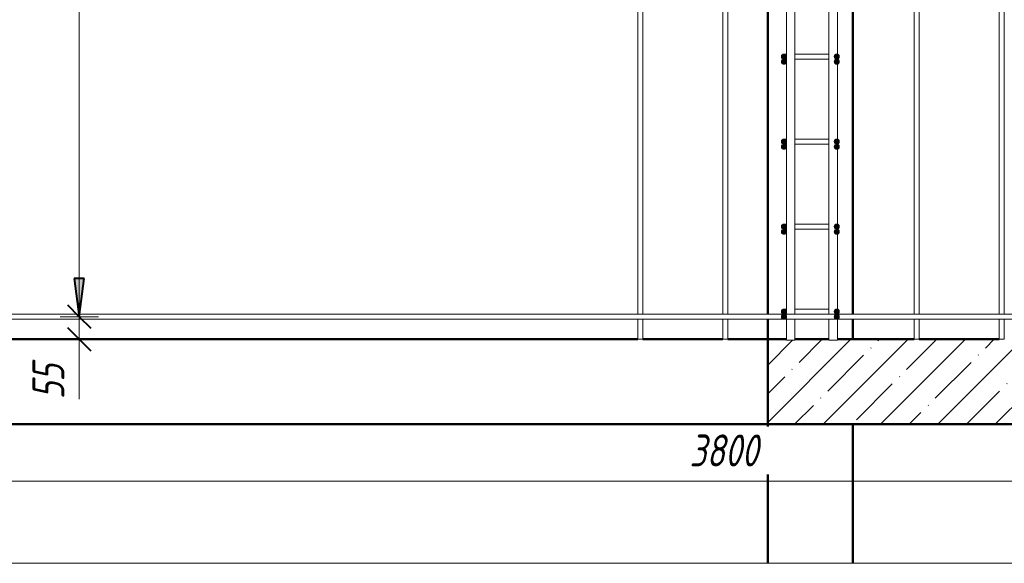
# Model space of a CAD drawing. Header units: millimetres. Extents: x -17457 to 38668, y -1477 to 6786.
# Tile 43 of 104: x 4073 to 6388, y -687 to 592. Entities that reach past the tile are written whole.
import ezdxf

# ---------------------------------------------------------------- set-up
doc = ezdxf.new("R2010")
doc.units = ezdxf.units.MM
for name, color, linetype, lineweight in [('A-____-____-DIMS', 211, 'Continuous', 9), ('A-____-____-DIMS-30', 211, 'Continuous', 9), ('A-DETL-GENF-OTLN', 92, 'Continuous', 20), ('A-FLOR-____-MCUT', 192, 'Continuous', 50), ('A-FLOR-____-PATT', 8, 'Continuous', 50), ('A-WALL-____-MCUT', 113, 'Continuous', 50), ('A-WALL-____-OTLN', 113, 'Continuous', 20), ('S-RBAR-____-MCUT', 171, 'Continuous', 20), ('S-RBAR-____-OTLN', 171, 'Continuous', 100)]:
    doc.layers.add(name, color=color, linetype=linetype, lineweight=lineweight)
doc.styles.add('GOST Common_I_1', font='GOST Common Italic.ttf', dxfattribs={"width": 0.8, "height": 75})
doc.dimstyles.new('ADSK_Для_арматуры_Основной_2_5_мм_шаг_кол-во_Стрелки_точный', dxfattribs={"dimscale": 304.8, "dimtxt": 0.247469, "dimasz": 0.295276, "dimexe": 0.147638, "dimexo": 0.000484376, "dimgap": 0.03937, "dimtad": 1, "dimdec": 0, "dimlfac": 304.8, "dimdsep": 46, "dimtxsty": 'GOST Common_I_1', "dimsah": 1, "dimcen": 0.09, "dimdle": 0.147638, "dimazin": 0, "dimtfac": 1, "dimtdec": 4, "dimtix": 1, "dimtmove": 0, "dimatfit": 3, "dimfxl": 1, "dimtvp": 1, "dimtfill": 1, "dimtolj": 1, "dimtzin": 0, "dimarcsym": 2})
doc.dimstyles.new('ADSK_Округление_5мм__Узкий_', dxfattribs={"dimscale": 304.8, "dimtxt": 0.247469, "dimasz": 0.177165, "dimexe": 0.147638, "dimexo": 0.000322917, "dimgap": 0.03937, "dimtad": 1, "dimdec": 0, "dimlfac": 304.8, "dimrnd": 5, "dimdsep": 46, "dimtxsty": 'GOST Common_I_1', "dimblk1": 'OBLIQUE', "dimblk2": 'OBLIQUE', "dimsah": 1, "dimcen": 0.09, "dimdle": 0.147638, "dimazin": 0, "dimtfac": 1, "dimtdec": 4, "dimtix": 1, "dimtmove": 1, "dimatfit": 3, "dimfxl": 1, "dimtvp": 1, "dimtfill": 1, "dimtolj": 1, "dimtzin": 0, "dimlwd": 20, "dimlwe": 20, "dimarcsym": 2})
doc.dimstyles.new('ADSK_Округление_5мм__Узкий__1', dxfattribs={"dimscale": 304.8, "dimtxt": 0.247469, "dimasz": 0.177165, "dimexe": 0.147638, "dimexo": 0.000322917, "dimgap": 0.03937, "dimtad": 1, "dimdec": 0, "dimlfac": 304.8, "dimrnd": 5, "dimdsep": 46, "dimtxsty": 'GOST Common_I_1', "dimblk1": 'OBLIQUE', "dimblk2": 'OBLIQUE', "dimsah": 1, "dimcen": 0.09, "dimdle": 0.147638, "dimazin": 0, "dimtfac": 1, "dimtdec": 4, "dimtix": 1, "dimtmove": 0, "dimatfit": 3, "dimfxl": 1, "dimtvp": 1, "dimtfill": 1, "dimtolj": 1, "dimtzin": 0, "dimlwd": 20, "dimlwe": 20, "dimarcsym": 2})

# ---------------------------------------------------------------- blocks, each defined once
blk = doc.blocks.new('ADSK_Обрыв_Линия - ADSK_Обрыв_линия-1412201-КЖ1_Р_ВЭ1_Армирование_10')
at = {"layer": 'A-DETL-GENF-OTLN'}
blk.add_line((-16650, 6203.2), (-12858, 6203.2), dxfattribs=at)
blk = doc.blocks.new('DIMBLOCK120-КЖ1_Р_ВЭ1_Армирование_10')
at = {"layer": 'A-____-____-DIMS-30', "lineweight": 40}
for p, q in [((4212.7, -107), (4185.7, -80)), ((4212.7, -107), (4239.7, -134)), ((4212.7, -160), (4185.7, -133)), ((4212.7, -160), (4239.7, -187))]:
    blk.add_line(p, q, dxfattribs=at)
at = {"layer": 'A-____-____-DIMS-30', "lineweight": 20}
for p, q in [((4212.7, -107), (4204.5, -107)), ((4212.7, -205), (4212.7, -107)), ((4212.7, -107), (4257.7, -107)), ((4212.7, -201.8), (4212.7, -133.5)), ((4212.7, -160), (4204.5, -160)), ((4212.7, -160), (4257.7, -160)), ((4212.7, -301.2), (4212.7, -201.8))]:
    blk.add_line(p, q, dxfattribs=at)
at = {"layer": 'A-____-____-DIMS-30', "color": 0, "lineweight": 20, "insert": (4102.6, -301.2), "char_height": 75, "width": 101.253, "attachment_point": 1, "rotation": 90, "line_spacing_factor": 1.022761, "style": 'GOST Common_I_1', "bg_fill": 3, "box_fill_scale": 1.25, "bg_fill_color": 256, "bg_fill_true_color": 13158600, "bg_fill_transparency": 0}
blk.add_mtext('55', dxfattribs=at)
blk = doc.blocks.new('_Oblique')
at = {"color": 0, "linetype": 'ByBlock', "lineweight": -2}
blk.add_line((-0.5, -0.5), (0.5, 0.5), dxfattribs=at)
blk = doc.blocks.new('DIMBLOCK121-КЖ1_Р_ВЭ1_Армирование_10')
at = {"layer": 'A-____-____-DIMS-30', "lineweight": 40}
for p, q in [((4212.7, 1893), (4185.7, 1920)), ((4212.7, 1893), (4239.7, 1866)), ((4212.7, -107), (4185.7, -80)), ((4212.7, -107), (4239.7, -134))]:
    blk.add_line(p, q, dxfattribs=at)
at = {"layer": 'A-____-____-DIMS-30', "lineweight": 20}
for p, q in [((4212.7, 1893), (4204.5, 1893)), ((4212.7, -107), (4212.7, 1893)), ((4212.7, 1893), (4257.7, 1893)), ((4212.7, -107), (4204.5, -107)), ((4212.7, -107), (4257.7, -107))]:
    blk.add_line(p, q, dxfattribs=at)
at = {"layer": 'A-____-____-DIMS-30', "color": 0, "lineweight": 20, "insert": (4102.6, 808.6), "char_height": 75, "width": 202.507, "attachment_point": 1, "rotation": 90, "line_spacing_factor": 1.022761, "style": 'GOST Common_I_1', "bg_fill": 3, "box_fill_scale": 1.25, "bg_fill_color": 256, "bg_fill_true_color": 13158600, "bg_fill_transparency": 0}
blk.add_mtext('2000', dxfattribs=at)
blk = doc.blocks.new('DIMBLOCK159-КЖ1_Р_ВЭ1_Армирование_10')
at = {"layer": 'A-____-____-DIMS-30', "lineweight": 40}
for p, q in [((3831.7, -494.1), (3858.7, -467.1)), ((7631.7, -494.1), (7658.7, -467.1)), ((3831.7, -494.1), (3804.7, -521.1)), ((7631.7, -494.1), (7604.7, -521.1))]:
    blk.add_line(p, q, dxfattribs=at)
at = {"layer": 'A-____-____-DIMS-30', "lineweight": 20}
for p, q in [((3831.7, -494.1), (3831.7, -485.9)), ((7631.7, -494.1), (7631.7, -485.9)), ((3831.7, -494.1), (7676.7, -494.1)), ((3831.7, -494.1), (3831.7, -539.1)), ((7631.7, -494.1), (7631.7, -539.1))]:
    blk.add_line(p, q, dxfattribs=at)
at = {"layer": 'A-____-____-DIMS-30', "color": 0, "lineweight": 20, "insert": (5647.3, -384.1), "char_height": 75, "width": 202.507, "attachment_point": 1, "line_spacing_factor": 1.022761, "style": 'GOST Common_I_1', "bg_fill": 3, "box_fill_scale": 1.25, "bg_fill_color": 256, "bg_fill_true_color": 13158600, "bg_fill_transparency": 0}
blk.add_mtext('3800', dxfattribs=at)
blk = doc.blocks.new('DIMBLOCK162-КЖ1_Р_ВЭ1_Армирование_10')
at = {"layer": 'A-____-____-DIMS-30', "lineweight": 40}
for points in [[(4212.7, 1893), (4200.8, 1803), (4224.5, 1803)], [(4212.7, -107), (4224.5, -17), (4200.8, -17)]]:
    blk.add_hatch(color=256, dxfattribs=at).paths.add_polyline_path(points)
at = {"layer": 'A-____-____-DIMS-30'}
for p, q in [((4212.7, 1938), (4212.7, -152)), ((4212.7, 1893), (4167.7, 1893)), ((4212.7, 1893), (4231.3, 1893)), ((4212.7, -107), (4167.7, -107)), ((4212.7, -107), (4231.3, -107))]:
    blk.add_line(p, q, dxfattribs=at)
at = {"layer": 'A-____-____-DIMS-30', "lineweight": 40}
for p, q in [((4212.7, 1893), (4200.8, 1803)), ((4224.5, 1803), (4212.7, 1893)), ((4200.8, 1803), (4224.5, 1803)), ((4224.5, -17), (4200.8, -17)), ((4200.8, -17), (4212.7, -107)), ((4212.7, -107), (4224.5, -17))]:
    blk.add_line(p, q, dxfattribs=at)
at = {"layer": 'A-____-____-DIMS-30', "color": 0, "insert": (4102.6, 666.7), "char_height": 75, "width": 543.086, "attachment_point": 1, "rotation": 90, "line_spacing_factor": 1.022761, "style": 'GOST Common_I_1', "bg_fill": 3, "box_fill_scale": 1.25, "bg_fill_color": 256, "bg_fill_true_color": 13158600, "bg_fill_transparency": 0}
blk.add_mtext('200x10=2000', dxfattribs=at)
blk = doc.blocks.new('_None')

msp = doc.modelspace()

# ---------------------------------------------------------------- hatches: boundary and pattern name
at = {"layer": 'A-FLOR-____-PATT', "lineweight": 9}
h = msp.add_hatch(dxfattribs=at)
h.set_pattern_fill('FP_1', color=256, style=0, pattern_type=2)
h.set_pattern_definition([(45, (8346.86, 22500), (-67.35192, 67.35192), []), (45, (8414.21, 22500), (-67.35192, 67.35192), [119.063, -23.813, 1.006, -22.807])])
h.paths.add_polyline_path([(5975.2087, -360), (7991.6793, -360), (7991.6793, -293.7852), (7939.7177, -243.5), (7991.6793, -227), (7991.6793, -160), (5995.2087, -160), (5995.2087, -162.4889), (5975.2087, -162.4889), (5975.2087, -160), (5895.2087, -160), (5895.2087, -162.4889), (5875.2087, -162.4889), (5875.2087, -160), (5831.6793, -160), (5831.6793, -360), (5917.4976, -360)])
h.paths.add_polyline_path([(10.2471, -360), (231.6796, -360), (231.6796, -160), (186.0264, -160), (186.0264, -162.4889), (166.0264, -162.4889), (166.0264, -160), (116.0264, -160), (116.0264, -162.4889), (96.0264, -162.4889), (96.0264, -160), (33.0558, -160), (33.0558, -162.4889), (13.0558, -162.4889), (13.0558, -160), (-18.3204, -160), (-18.3204, -360)])
at = {"layer": 'S-RBAR-____-MCUT'}
h = msp.add_hatch(color=256, dxfattribs=at)
edge = h.paths.add_edge_path()
edge.add_arc((5869.6793, 505), 6, 0, 360)
for points in [[(5869.6793, 499), (5874.8754, 502), (5874.8754, 508), (5869.6793, 511), (5864.4831, 508), (5864.4831, 502)], [(5993.6793, 499), (5998.8754, 502), (5998.8754, 508), (5993.6793, 511), (5988.4831, 508), (5988.4831, 502)], [(5869.6793, 487), (5874.8754, 490), (5874.8754, 496), (5869.6793, 499), (5864.4831, 496), (5864.4831, 490)], [(5993.6793, 487), (5998.8754, 490), (5998.8754, 496), (5993.6793, 499), (5988.4831, 496), (5988.4831, 490)], [(5869.6793, 299), (5874.8754, 302), (5874.8754, 308), (5869.6793, 311), (5864.4831, 308), (5864.4831, 302)], [(5993.6793, 299), (5998.8754, 302), (5998.8754, 308), (5993.6793, 311), (5988.4831, 308), (5988.4831, 302)], [(5869.6793, 287), (5874.8754, 290), (5874.8754, 296), (5869.6793, 299), (5864.4831, 296), (5864.4831, 290)], [(5993.6793, 287), (5998.8754, 290), (5998.8754, 296), (5993.6793, 299), (5988.4831, 296), (5988.4831, 290)], [(5869.6793, 99), (5874.8754, 102), (5874.8754, 108), (5869.6793, 111), (5864.4831, 108), (5864.4831, 102)], [(5869.6793, 87), (5874.8754, 90), (5874.8754, 96), (5869.6793, 99), (5864.4831, 96), (5864.4831, 90)], [(5993.6793, 99), (5998.8754, 102), (5998.8754, 108), (5993.6793, 111), (5988.4831, 108), (5988.4831, 102)], [(5993.6793, 87), (5998.8754, 90), (5998.8754, 96), (5993.6793, 99), (5988.4831, 96), (5988.4831, 90)], [(5869.6793, -101), (5874.8754, -98), (5874.8754, -92), (5869.6793, -89), (5864.4831, -92), (5864.4831, -98)], [(5993.6793, -101), (5998.8754, -98), (5998.8754, -92), (5993.6793, -89), (5988.4831, -92), (5988.4831, -98)], [(5869.6793, -113), (5874.8754, -110), (5874.8754, -104), (5869.6793, -101), (5864.4831, -104), (5864.4831, -110)], [(5993.6793, -113), (5998.8754, -110), (5998.8754, -104), (5993.6793, -101), (5988.4831, -104), (5988.4831, -110)]]:
    msp.add_hatch(color=256, dxfattribs=at).paths.add_polyline_path(points)
h = msp.add_hatch(color=256, dxfattribs=at)
edge = h.paths.add_edge_path()
edge.add_arc((5993.6793, 505), 6, 0, 360)
h = msp.add_hatch(color=256, dxfattribs=at)
edge = h.paths.add_edge_path()
edge.add_arc((5869.6793, 493), 6, 0, 360)
h = msp.add_hatch(color=256, dxfattribs=at)
edge = h.paths.add_edge_path()
edge.add_arc((5993.6793, 493), 6, 0, 360)
h = msp.add_hatch(color=256, dxfattribs=at)
edge = h.paths.add_edge_path()
edge.add_arc((5869.6793, 305), 6, 0, 360)
h = msp.add_hatch(color=256, dxfattribs=at)
edge = h.paths.add_edge_path()
edge.add_arc((5993.6793, 305), 6, 0, 360)
h = msp.add_hatch(color=256, dxfattribs=at)
edge = h.paths.add_edge_path()
edge.add_arc((5869.6793, 293), 6, 0, 360)
h = msp.add_hatch(color=256, dxfattribs=at)
edge = h.paths.add_edge_path()
edge.add_arc((5993.6793, 293), 6, 0, 360)
h = msp.add_hatch(color=256, dxfattribs=at)
edge = h.paths.add_edge_path()
edge.add_arc((5869.6793, 105), 6, 0, 360)
h = msp.add_hatch(color=256, dxfattribs=at)
edge = h.paths.add_edge_path()
edge.add_arc((5869.6793, 93), 6, 0, 360)
h = msp.add_hatch(color=256, dxfattribs=at)
edge = h.paths.add_edge_path()
edge.add_arc((5993.6793, 105), 6, 0, 360)
h = msp.add_hatch(color=256, dxfattribs=at)
edge = h.paths.add_edge_path()
edge.add_arc((5993.6793, 93), 6, 0, 360)
h = msp.add_hatch(color=256, dxfattribs=at)
edge = h.paths.add_edge_path()
edge.add_arc((5869.6793, -95), 6, 0, 360)
h = msp.add_hatch(color=256, dxfattribs=at)
edge = h.paths.add_edge_path()
edge.add_arc((5993.6793, -95), 6, 0, 360)
h = msp.add_hatch(color=256, dxfattribs=at)
edge = h.paths.add_edge_path()
edge.add_arc((5869.6793, -107), 6, 0, 360)
h = msp.add_hatch(color=256, dxfattribs=at)
edge = h.paths.add_edge_path()
edge.add_arc((5993.6793, -107), 6, 0, 360)

# ---------------------------------------------------------------- linework, layer by layer
at = {"layer": 'A-FLOR-____-MCUT'}
for p, q in [((5831.6793, -160), (5831.6793, -360)), ((6175.6806, -160), (5995.2087, -160)), ((6375.6806, -160), (6187.6806, -160)), ((5831.6793, -360), (7991.6793, -360))]:
    msp.add_line(p, q, dxfattribs=at)
at = {"layer": 'A-WALL-____-MCUT'}
for p, q in [((5831.6793, 1887), (5831.6793, -101)), ((6031.6793, -101), (6031.6793, 1887)), ((5831.6793, -113), (5831.6793, -160)), ((6031.6793, -160), (6031.6793, -113)), ((5831.6793, -160), (5875.2087, -160)), ((5895.2087, -160), (5975.2087, -160)), ((5831.6793, -360), (5831.6793, -687.026)), ((6031.6793, -687.026), (6031.6793, -360))]:
    msp.add_line(p, q, dxfattribs=at)
at = {"layer": 'A-WALL-____-OTLN', "lineweight": 50}
for p, q in [((1937.6796, -160), (5525.6796, -160)), ((5537.6796, -160), (5725.6796, -160)), ((5737.6796, -160), (5831.6793, -160)), ((5831.6793, -360), (231.6796, -360))]:
    msp.add_line(p, q, dxfattribs=at)
at = {"layer": 'S-RBAR-____-MCUT'}
for p, q in [((5869.6793, 511), (5864.4831, 508)), ((5874.8754, 508), (5869.6793, 511)), ((5993.6793, 511), (5988.4831, 508)), ((5998.8754, 508), (5993.6793, 511)), ((5864.4831, 508), (5864.4831, 502)), ((5864.4831, 502), (5869.6793, 499)), ((5869.6793, 499), (5864.4831, 496)), ((5864.4831, 496), (5864.4831, 490)), ((5864.4831, 490), (5869.6793, 487)), ((5869.6793, 499), (5874.8754, 502)), ((5874.8754, 496), (5869.6793, 499)), ((5869.6793, 487), (5874.8754, 490)), ((5874.8754, 502), (5874.8754, 508)), ((5874.8754, 490), (5874.8754, 496)), ((5988.4831, 508), (5988.4831, 502)), ((5988.4831, 502), (5993.6793, 499)), ((5993.6793, 499), (5988.4831, 496)), ((5988.4831, 496), (5988.4831, 490)), ((5988.4831, 490), (5993.6793, 487)), ((5993.6793, 499), (5998.8754, 502)), ((5998.8754, 496), (5993.6793, 499)), ((5993.6793, 487), (5998.8754, 490)), ((5998.8754, 502), (5998.8754, 508)), ((5998.8754, 490), (5998.8754, 496)), ((5869.6793, 311), (5864.4831, 308)), ((5864.4831, 308), (5864.4831, 302)), ((5864.4831, 302), (5869.6793, 299)), ((5874.8754, 308), (5869.6793, 311)), ((5869.6793, 299), (5874.8754, 302)), ((5874.8754, 302), (5874.8754, 308)), ((5993.6793, 311), (5988.4831, 308)), ((5988.4831, 308), (5988.4831, 302)), ((5988.4831, 302), (5993.6793, 299)), ((5998.8754, 308), (5993.6793, 311)), ((5993.6793, 299), (5998.8754, 302)), ((5998.8754, 302), (5998.8754, 308)), ((5869.6793, 299), (5864.4831, 296)), ((5864.4831, 296), (5864.4831, 290)), ((5864.4831, 290), (5869.6793, 287)), ((5874.8754, 296), (5869.6793, 299)), ((5869.6793, 287), (5874.8754, 290)), ((5874.8754, 290), (5874.8754, 296)), ((5993.6793, 299), (5988.4831, 296)), ((5988.4831, 296), (5988.4831, 290)), ((5988.4831, 290), (5993.6793, 287)), ((5998.8754, 296), (5993.6793, 299)), ((5993.6793, 287), (5998.8754, 290)), ((5998.8754, 290), (5998.8754, 296)), ((5869.6793, 111), (5864.4831, 108)), ((5864.4831, 108), (5864.4831, 102)), ((5864.4831, 102), (5869.6793, 99)), ((5869.6793, 99), (5864.4831, 96)), ((5864.4831, 96), (5864.4831, 90)), ((5874.8754, 108), (5869.6793, 111)), ((5869.6793, 99), (5874.8754, 102)), ((5874.8754, 96), (5869.6793, 99)), ((5874.8754, 102), (5874.8754, 108)), ((5874.8754, 90), (5874.8754, 96)), ((5993.6793, 111), (5988.4831, 108)), ((5988.4831, 108), (5988.4831, 102)), ((5988.4831, 102), (5993.6793, 99)), ((5993.6793, 99), (5988.4831, 96)), ((5988.4831, 96), (5988.4831, 90)), ((5998.8754, 108), (5993.6793, 111)), ((5993.6793, 99), (5998.8754, 102)), ((5998.8754, 96), (5993.6793, 99)), ((5998.8754, 102), (5998.8754, 108)), ((5998.8754, 90), (5998.8754, 96)), ((5864.4831, 90), (5869.6793, 87)), ((5869.6793, 87), (5874.8754, 90)), ((5988.4831, 90), (5993.6793, 87)), ((5993.6793, 87), (5998.8754, 90)), ((5869.6793, -89), (5864.4831, -92)), ((5864.4831, -92), (5864.4831, -98)), ((5874.8754, -92), (5869.6793, -89)), ((5874.8754, -98), (5874.8754, -92)), ((5993.6793, -89), (5988.4831, -92)), ((5988.4831, -92), (5988.4831, -98)), ((5998.8754, -92), (5993.6793, -89)), ((5998.8754, -98), (5998.8754, -92)), ((5864.4831, -98), (5869.6793, -101)), ((5869.6793, -101), (5864.4831, -104)), ((5864.4831, -104), (5864.4831, -110)), ((5864.4831, -110), (5869.6793, -113)), ((5869.6793, -101), (5874.8754, -98)), ((5874.8754, -104), (5869.6793, -101)), ((5869.6793, -113), (5874.8754, -110)), ((5874.8754, -110), (5874.8754, -104)), ((5988.4831, -98), (5993.6793, -101)), ((5993.6793, -101), (5988.4831, -104)), ((5988.4831, -104), (5988.4831, -110)), ((5988.4831, -110), (5993.6793, -113)), ((5993.6793, -101), (5998.8754, -98)), ((5998.8754, -104), (5993.6793, -101)), ((5993.6793, -113), (5998.8754, -110)), ((5998.8754, -110), (5998.8754, -104))]:
    msp.add_line(p, q, dxfattribs=at)
for centre in [(5869.6793, 505), (5993.6793, 505), (5869.6793, 493), (5993.6793, 493), (5869.6793, 305), (5993.6793, 305), (5869.6793, 293), (5993.6793, 293), (5869.6793, 105), (5869.6793, 93), (5993.6793, 105), (5993.6793, 93), (5869.6793, -95), (5993.6793, -95), (5869.6793, -107), (5993.6793, -107)]:
    msp.add_circle(centre, 6, dxfattribs=at)
at = {"layer": 'S-RBAR-____-OTLN', "lineweight": 20}
for p, q in [((5525.6796, -101), (5525.6796, 1887)), ((5537.6796, -101), (5537.6796, 1887)), ((5725.6796, -101), (5725.6796, 1887)), ((5737.6796, -101), (5737.6796, 1887)), ((5875.2087, -101), (5875.2087, 1887)), ((5895.2087, -101), (5895.2087, 1887)), ((5975.2087, -101), (5975.2087, 1887)), ((5995.2087, -101), (5995.2087, 1887)), ((6175.6806, -101), (6175.6806, 1887)), ((6187.6806, -101), (6187.6806, 1887)), ((6375.6806, -101), (6375.6806, 1887)), ((6387.6806, -101), (6387.6806, 1887)), ((5875.1003, 511), (5869.6793, 511)), ((5905.6793, 511), (5895.1586, 511)), ((5957.6793, 511), (5905.6793, 511)), ((5975.2351, 511), (5957.6793, 511)), ((5875.1003, 499), (5869.6793, 499)), ((5905.6793, 499), (5895.1586, 499)), ((5957.6793, 499), (5905.6793, 499)), ((5975.2351, 499), (5957.6793, 499)), ((5875.1003, 311), (5869.6793, 311)), ((5905.6793, 311), (5895.1586, 311)), ((5957.6793, 311), (5905.6793, 311)), ((5975.2351, 311), (5957.6793, 311)), ((5875.1003, 299), (5869.6793, 299)), ((5905.6793, 299), (5895.1586, 299)), ((5957.6793, 299), (5905.6793, 299)), ((5975.2351, 299), (5957.6793, 299)), ((5875.1003, 111), (5869.6793, 111)), ((5875.1003, 99), (5869.6793, 99)), ((5905.6793, 111), (5895.1586, 111)), ((5905.6793, 99), (5895.1586, 99)), ((5957.6793, 111), (5905.6793, 111)), ((5957.6793, 99), (5905.6793, 99)), ((5975.2351, 111), (5957.6793, 111)), ((5975.2351, 99), (5957.6793, 99)), ((5875.1003, -89), (5869.6793, -89)), ((5905.6793, -89), (5895.1586, -89)), ((5957.6793, -89), (5905.6793, -89)), ((5975.2351, -89), (5957.6793, -89)), ((7611.6806, -101), (1601.6796, -101)), ((7611.6806, -113), (1601.6796, -113)), ((5525.6796, -160), (5525.6796, -113)), ((5537.6796, -160), (5537.6796, -113)), ((5725.6796, -160), (5725.6796, -113)), ((5737.6796, -160), (5737.6796, -113)), ((5875.2087, -162.4889), (5875.2087, -113)), ((5895.2087, -162.4889), (5895.2087, -113)), ((5975.2087, -162.4889), (5975.2087, -113)), ((5995.2087, -162.4889), (5995.2087, -113)), ((6175.6806, -160), (6175.6806, -113)), ((6187.6806, -160), (6187.6806, -113)), ((6375.6806, -160), (6375.6806, -113)), ((6387.6806, -160), (6387.6806, -113)), ((5537.6796, -160), (5525.6796, -160)), ((5737.6796, -160), (5725.6796, -160)), ((6187.6806, -160), (6175.6806, -160)), ((6387.6806, -160), (6375.6806, -160)), ((5895.2087, -162.4889), (5875.2087, -162.4889)), ((5995.2087, -162.4889), (5975.2087, -162.4889))]:
    msp.add_line(p, q, dxfattribs=at)
for centre, start, end in [((5869.6793, 505), 90, 270), ((5993.6793, 505), 285, 75), ((5869.6793, 305), 90, 270), ((5993.6793, 305), 285, 75), ((5869.6793, 105), 90, 270), ((5993.6793, 105), 285, 75), ((5869.6793, -95), 90, 270), ((5993.6793, -95), 285, 75)]:
    msp.add_arc(centre, 6, start, end, dxfattribs=at)

# ---------------------------------------------------------------- block references
at = {"layer": 'A-DETL-GENF-OTLN', "rotation": 180}
msp.add_blockref('ADSK_Обрыв_Линия - ADSK_Обрыв_линия-1412201-КЖ1_Р_ВЭ1_Армирование_10', (-9018.3204, 5516.2204), dxfattribs=at)

# ---------------------------------------------------------------- next in the draw order: dimensions: what is measured, and where the dimension line sits
at = {"layer": 'A-____-____-DIMS', "lineweight": 20}
dim = msp.add_linear_dim(base=(4212.6556, -107), p1=(4174.4718, -160), p2=(4174.4718, -107), angle=90, dimstyle='ADSK_Округление_5мм__Узкий_', override={"dimpost": '<>', "dimfxl": 53}, dxfattribs=at)
dim.commit()
dim.dimension.update_dxf_attribs({"geometry": 'DIMBLOCK120-КЖ1_Р_ВЭ1_Армирование_10', "text_midpoint": (4152.6435, -250.5622), "dimtype": 160, "text_rotation": 90})
dim = msp.add_linear_dim(base=(7631.6806, -494.0702), p1=(3831.6796, -455.8864), p2=(7631.6806, -455.8864), dimstyle='ADSK_Округление_5мм__Узкий__1', override={"dimpost": '<>', "dimfxl": 3800.001}, dxfattribs=at)
dim.commit()
dim.dimension.update_dxf_attribs({"geometry": 'DIMBLOCK159-КЖ1_Р_ВЭ1_Армирование_10', "text_midpoint": (5731.6801, -444.5702)})

# ---------------------------------------------------------------- next in the draw order: dimensions: what is measured, and where the dimension line sits
dim = msp.add_linear_dim(base=(4212.6556, 1893), p1=(4174.4718, -107), p2=(4174.4718, 1893), angle=90, dimstyle='ADSK_Округление_5мм__Узкий__1', override={"dimpost": '<>', "dimfxl": 2000}, dxfattribs=at)
dim.commit()
dim.dimension.update_dxf_attribs({"geometry": 'DIMBLOCK121-КЖ1_Р_ВЭ1_Армирование_10', "text_midpoint": (4163.1556, 893)})

# ---------------------------------------------------------------- next in the draw order: dimensions: what is measured, and where the dimension line sits
at = {"layer": 'A-____-____-DIMS'}
dim = msp.add_linear_dim(base=(4212.6556, -107), p1=(4276.2952, 1893), p2=(4276.2952, -107), angle=90, text='200x10=2000', dimstyle='ADSK_Для_арматуры_Основной_2_5_мм_шаг_кол-во_Стрелки_точный', override={"dimpost": '<>', "dimblk1": 'None', "dimblk2": 'None', "dimsah": 1, "dimfxl": 2000}, dxfattribs=at)
dim.commit()
dim.dimension.update_dxf_attribs({"geometry": 'DIMBLOCK162-КЖ1_Р_ВЭ1_Армирование_10', "text_midpoint": (4163.1556, 893)})

doc.saveas('drawing.dxf')
